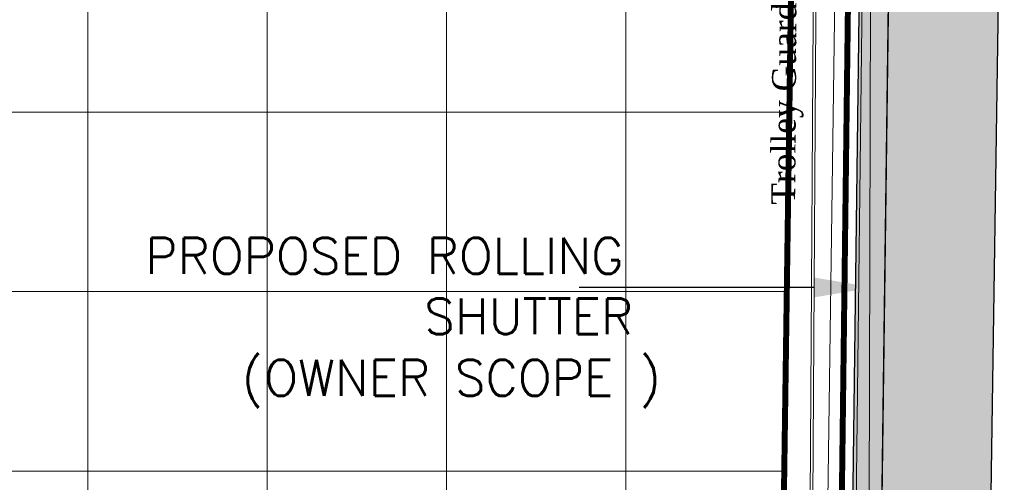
# Model space of a CAD drawing. Header units: millimetres. Extents: x 52937 to 262245, y 6619 to 63681.
# Tile 47 of 56: x 90657 to 93951, y 30466 to 32012. Entities that reach past the tile are written whole.
import ezdxf

# ---------------------------------------------------------------- set-up
doc = ezdxf.new("R2010")
doc.units = ezdxf.units.MM
doc.linetypes.add('CONTINU', pattern=[0])
doc.layers.add('ARROWS', color=6, linetype='Continuous')
doc.layers.add('PORTAL', color=8, linetype='Continuous')
for name, color, linetype, lineweight in [('COUNTERS', 8, 'Continuous', 18), ('FLOORING-WITH-HATCH', 8, 'Continuous', 20), ('GLAZING', 8, 'Continuous', 18), ('HATCH', 8, 'Continuous', 5), ('MIRROR', 8, 'Continuous', 30), ('TEXT', 8, 'Continuous', 5)]:
    doc.layers.add(name, color=color, linetype=linetype, lineweight=lineweight)
doc.styles.add('ARIAL', font='romans.shx', dxfattribs={"width": 0.8})
doc.styles.add('ATTR', font='times.ttf', dxfattribs={"height": 15})
pattern_1 = [(270, (-10519421.813, -1781447.46), (62.5, -31.25), [0, -62.5])]

msp = doc.modelspace()

# ---------------------------------------------------------------- hatches: boundary and pattern name
at = {"layer": 'FLOORING-WITH-HATCH', "linetype": 'CONTINU'}
h = msp.add_hatch(dxfattribs=at)
h.set_pattern_fill('_USER', color=8, scale=600, style=0, double=1, pattern_type=0)
h.set_pattern_definition([(0, (69884.6, 45503.13), (0, 600), []), (90, (69884.6, 45503.13), (-600, 4e-14), [])])
h.paths.add_polyline_path([(87198.6, 29439.8), (86998.8, 29439.8), (86998.8, 17940.4), (82273.8, 17940.4), (82273.6, 29739.8), (82843.6, 29739.8), (82843.6, 31169.8), (85103.6, 31169.8), (85103.6, 29739.8), (87198.6, 29739.8)], flags=16)
h.paths.add_polyline_path([(71848.6, 44614.6), (72148.6, 44614.6), (72148.6, 43914.6), (71848.6, 43914.6)], flags=16)
h.paths.add_polyline_path([(77548.7, 44615.1), (77848.7, 44615.1), (77848.7, 43915.1), (77548.7, 43915.1)], flags=16)
h.paths.add_polyline_path([(83298.7, 44614.6), (83598.7, 44614.6), (83598.7, 43914.6), (83298.7, 43914.6)], flags=16)
h.paths.add_polyline_path([(83298.7, 40665.4), (83598.7, 40665.4), (83598.7, 39965.4), (83298.7, 39965.4)], flags=16)
h.paths.add_polyline_path([(77548.7, 40665.4), (77848.7, 40665.4), (77848.7, 39965.4), (77548.7, 39965.4)], flags=16)
h.paths.add_polyline_path([(71848.6, 40664.8), (72148.6, 40664.8), (72148.6, 39949.8), (71848.6, 39949.8)], flags=16)
h.paths.add_polyline_path([(77848.7, 35465.4), (77848.7, 34765.4), (77548.7, 34765.4), (77548.7, 35465.4)], flags=16)
h.paths.add_polyline_path([(83298.7, 35465.4), (83598.7, 35465.4), (83598.7, 34965.4), (83298.7, 34965.4)], flags=16)
h.paths.add_polyline_path([(77898.6, 29739.8), (77898.6, 29439.8), (77298.6, 29439.8), (77298.6, 29739.8)], flags=16)
h.paths.add_polyline_path([(72148.6, 29439.8), (71848.6, 29439.8), (71848.6, 30039.8), (72148.6, 30039.8)], flags=17)
h.paths.add_polyline_path([(68798.7, 30139.8), (69098.7, 30139.8), (69098.7, 29439.8), (68798.7, 29439.8)], flags=16)
h.paths.add_polyline_path([(86998.6, 12490.4), (86998.6, 12190.4), (86258.6, 12190.4), (86258.6, 12490.4)], flags=16)
h.paths.add_polyline_path([(71848.6, 37485.9), (71848.6, 38385.9), (73348.6, 38385.9), (73348.6, 37485.9)], flags=16)
h.paths.add_polyline_path([(70878.6, 40179.8), (71848.6, 40179.8), (71848.6, 40664.8), (72148.6, 40664.8), (72148.6, 39949.8), (70878.6, 39954.7), (68248.8, 39964.8), (68248.4, 35415.8), (71548.6, 35416), (72448.6, 35360.9), (72148.6, 35360.9), (72148.6, 34865.4), (71848.6, 34865.4), (71848.6, 35214.8), (65167.2, 35214.8), (67766.7, 29589.6), (74943.8, 29589.6), (74943.8, 26014.8), (76373.6, 26014.8), (76373.6, 26164.8), (76877.5, 26164.8), (76873.6, 23664.8), (76823.6, 23664.8), (76823.6, 20520.3), (76873.6, 20520.3), (76873.6, 19920.3), (76823.6, 19920.3), (76823.6, 16651.8), (78576, 15414), (78635.5, 15498), (79043.6, 15209.1), (78986.7, 15128.8), (82255.2, 12815.3), (82314.1, 12898.4), (82640.6, 12667.3), (82582, 12584.5), (86437.3, 9861.3), (86493.1, 9940.1), (86819.5, 9709), (86766.6, 9634.1), (90398.8, 7063.1), (90422.8, 7097.1), (90708.6, 6895.2), (90708.6, 12429.7), (92958.6, 12429.7), (93254.1, 33285.6), (86771.8, 33285.2), (86771.8, 45844.8), (69885.3, 45503.5), (69885.8, 42889.8), (70878.6, 42889.8)])
at = {"layer": 'HATCH'}
h = msp.add_hatch(dxfattribs=at)
h.set_pattern_fill('DOTS', color=256, scale=1000, angle=270)
h.set_pattern_definition(pattern_1)
h.paths.add_polyline_path([(93375.7, 25022.5), (93483.4, 33435.9), (93950.7, 33429), (93825.8, 25022.5)])
h = msp.add_hatch(dxfattribs=at)
h.set_pattern_fill('DOTS', color=256, scale=1000, angle=270)
h.set_pattern_definition(pattern_1)
h.paths.add_polyline_path([(93375.7, 25022.5), (93483.4, 33435.9), (93950.7, 33429), (93825.8, 25022.5)])

# ---------------------------------------------------------------- linework, layer by layer
at = {"layer": 'ARROWS'}
msp.add_lwpolyline([(93313.6, 31117.2), (92529.2, 31117.2)], dxfattribs=at)
msp.add_solid([(93313.6, 31150.6), (93513.6, 31117.2), (93313.6, 31083.9)], dxfattribs=at)
at = {"layer": 'COUNTERS'}
msp.add_line((93511.1, 35235.4), (93451.3, 12444.7), dxfattribs=at)
at = {"layer": 'FLOORING-WITH-HATCH', "color": 8, "linetype": 'Continuous', "const_width": 20}
msp.add_lwpolyline([(86771.8, 45844.8), (86771.8, 33285.2), (93254.1, 33285.6), (92958.6, 12429.7)], dxfattribs=at)
at = {"layer": 'GLAZING'}
msp.add_lwpolyline([(93443.7, 29443.1), (93487.4, 33135.3), (93398.5, 33135.3), (93346.8, 29444.8)], close=True, dxfattribs=at)
at = {"layer": 'GLAZING', "const_width": 20}
msp.add_lwpolyline([(93441.1, 33135.3), (93395.2, 29443.9)], dxfattribs=at)
at = {"layer": 'HATCH'}
msp.add_lwpolyline([(93305.6, 29693.7), (93327.2, 33092, 1), (93318.4, 33092.1), (93296.8, 29693.8, 1)], format="xyb", close=True, dxfattribs=at)
at = {"layer": 'MIRROR', "ltscale": 0.001, "const_width": 5}
msp.add_lwpolyline([(93577.5, 33182.1), (93474.3, 25270.6)], dxfattribs=at)
at = {"layer": 'PORTAL'}
msp.add_lwpolyline([(93375.7, 25022.5), (93483.4, 33435.9), (93950.7, 33429), (93825.8, 25022.5)], close=True, dxfattribs=at)
msp.add_lwpolyline([(93375.7, 25022.5), (93483.4, 33435.9), (93950.7, 33429), (93825.8, 25022.5)], close=True, dxfattribs=at)

# ---------------------------------------------------------------- texts
at = {"layer": 'TEXT', "style": 'ARIAL'}
for s, p in [('PROPOSED ROLLING', (91077.4, 31162.8)), ('SHUTTER', (92010.1, 30960.6)), ('(', (91400.1, 30755.2)), ('OWNER SCOPE', (91475, 30755.2)), (')', (92730.6, 30755.2))]:
    msp.add_text(s, height=120, rotation=360, dxfattribs=at).set_placement(p)
at = {"layer": 'TEXT', "insert": (93173.2, 31737.7), "char_height": 80, "width": 673.504, "attachment_point": 2, "rotation": 89.6173, "style": 'ATTR'}
msp.add_mtext('{\\C4;Trolley Guard} ', dxfattribs=at)

doc.saveas('drawing.dxf')
